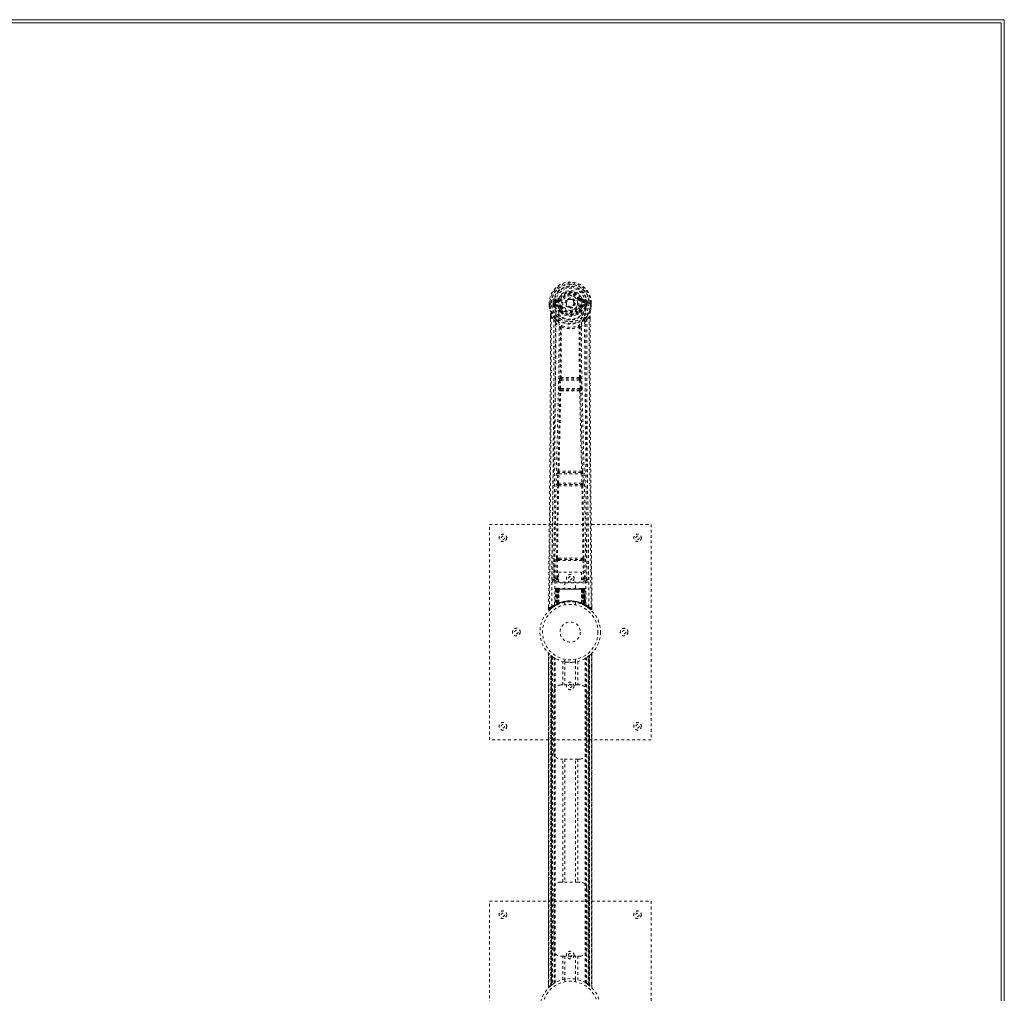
# Model space of a CAD drawing. Header units: inches. Extents: x 28 to 172, y 61 to 120.
# Tile 8 of 8: x 135 to 172, y 84 to 120. Entities that reach past the tile are written whole.
import ezdxf

# ---------------------------------------------------------------- set-up
doc = ezdxf.new("R2010")
doc.units = ezdxf.units.IN
doc.header["$MEASUREMENT"] = 0
doc.linetypes.add('SLD-Dashed', pattern=[0.075, 0.05, -0.025])
doc.linetypes.add('SLD-Solid', pattern=[0])

msp = doc.modelspace()

# ---------------------------------------------------------------- linework, layer by layer
at = {"color": 7, "linetype": 'SLD-Solid', "lineweight": 15}
for p, q in [((100.124, 120.005), (171.874, 120.005)), ((171.874, 120.005), (171.874, 60.505)), ((171.755, 119.887), (100.124, 119.887)), ((171.755, 119.887), (100.124, 119.887)), ((171.755, 60.623), (171.755, 119.887)), ((171.755, 60.623), (171.755, 119.887))]:
    msp.add_line(p, q, dxfattribs=at)
at = {"color": 7, "linetype": 'SLD-Dashed', "lineweight": 0}
for p, q in [((154.976, 109.487), (154.976, 109.37)), ((154.98, 109.487), (154.976, 109.487)), ((154.976, 109.37), (154.976, 109.365)), ((154.977, 109.487), (154.977, 109.37)), ((155.033, 109.486), (154.98, 109.487)), ((155.006, 109.485), (155.006, 109.37)), ((155.056, 109.486), (155.033, 109.486)), ((155.062, 109.486), (155.056, 109.486)), ((155.212, 109.486), (155.062, 109.486)), ((155.127, 109.413), (155.127, 109.485)), ((155.127, 109.413), (155.157, 109.414)), ((155.127, 109.413), (155.127, 109.413)), ((155.162, 109.485), (155.157, 109.485)), ((155.157, 109.485), (155.157, 109.414)), ((155.157, 109.414), (155.163, 109.395)), ((155.162, 109.407), (155.162, 109.485)), ((155.163, 109.395), (155.162, 109.407)), ((155.169, 109.37), (155.172, 109.366)), ((155.182, 109.355), (155.172, 109.366)), ((155.299, 109.63), (155.18, 109.606)), ((155.182, 109.355), (155.297, 109.334)), ((155.197, 109.418), (155.197, 109.388)), ((155.197, 109.418), (155.327, 109.418)), ((155.327, 109.364), (155.197, 109.388)), ((155.197, 109.388), (155.327, 109.388)), ((155.21, 109.57), (155.327, 109.591)), ((155.21, 109.57), (155.21, 109.54)), ((155.327, 109.57), (155.21, 109.57)), ((155.327, 109.54), (155.21, 109.54)), ((155.327, 109.591), (155.327, 109.57)), ((155.327, 109.54), (155.327, 109.57)), ((155.327, 109.418), (155.327, 109.388)), ((155.327, 109.364), (155.327, 109.388)), ((155.332, 109.657), (155.387, 109.634)), ((155.382, 109.322), (155.375, 109.334)), ((155.409, 109.334), (155.382, 109.322)), ((155.383, 109.626), (155.387, 109.634)), ((155.387, 109.634), (155.409, 109.625)), ((155.912, 109.479), (155.911, 109.464)), ((155.912, 109.488), (155.912, 109.479)), ((156.102, 109.625), (156.124, 109.634)), ((156.129, 109.322), (156.102, 109.334)), ((156.124, 109.634), (156.128, 109.626)), ((156.136, 109.334), (156.129, 109.322)), ((156.184, 109.591), (156.301, 109.57)), ((156.184, 109.591), (156.184, 109.57)), ((156.301, 109.57), (156.184, 109.57)), ((156.184, 109.54), (156.184, 109.57)), ((156.301, 109.54), (156.184, 109.54)), ((156.184, 109.418), (156.184, 109.388)), ((156.184, 109.418), (156.314, 109.418)), ((156.314, 109.388), (156.184, 109.364)), ((156.184, 109.364), (156.184, 109.388)), ((156.184, 109.388), (156.314, 109.388)), ((156.331, 109.606), (156.212, 109.63)), ((156.214, 109.334), (156.329, 109.355)), ((156.299, 109.486), (156.299, 109.486)), ((156.449, 109.486), (156.299, 109.486)), ((156.301, 109.54), (156.301, 109.57)), ((156.314, 109.388), (156.314, 109.418)), ((156.339, 109.366), (156.329, 109.355)), ((156.329, 109.355), (156.329, 109.355)), ((156.329, 109.355), (156.329, 109.355)), ((156.339, 109.366), (156.342, 109.37)), ((156.354, 109.414), (156.348, 109.395)), ((156.348, 109.395), (156.349, 109.407)), ((156.349, 109.485), (156.354, 109.485)), ((156.349, 109.407), (156.349, 109.485)), ((156.354, 109.414), (156.354, 109.485)), ((156.354, 109.414), (156.384, 109.413)), ((156.384, 109.485), (156.384, 109.413)), ((156.384, 109.485), (156.384, 109.485)), ((156.384, 109.413), (156.384, 109.413)), ((156.455, 109.486), (156.449, 109.486)), ((156.478, 109.486), (156.455, 109.486)), ((156.531, 109.487), (156.478, 109.486)), ((156.505, 109.37), (156.505, 109.485)), ((156.535, 109.487), (156.531, 109.487)), ((156.533, 109.37), (156.534, 109.487)), ((156.535, 109.487), (156.535, 109.37)), ((156.535, 109.365), (156.535, 109.37)), ((155.019, 108.987), (155.019, 108.885)), ((155.02, 108.987), (155.02, 108.885)), ((155.048, 108.986), (155.145, 108.871)), ((155.384, 109.174), (155.384, 109.196)), ((155.403, 109.129), (155.391, 109.146)), ((155.407, 109.201), (155.408, 109.179)), ((156.103, 109.179), (156.104, 109.201)), ((156.12, 109.146), (156.108, 109.129)), ((156.127, 109.174), (156.127, 109.196)), ((156.366, 108.871), (156.463, 108.986)), ((156.491, 108.898), (156.491, 108.987)), ((156.492, 108.987), (156.492, 108.898)), ((155.204, 108.758), (155.145, 108.871)), ((156.366, 108.871), (156.307, 108.758)), ((155.345, 106.306), (155.357, 106.614)), ((155.357, 106.614), (155.359, 106.648)), ((155.376, 106.705), (155.375, 106.704)), ((155.389, 106.304), (155.401, 106.613)), ((155.401, 106.613), (156.11, 106.613)), ((155.42, 106.658), (155.421, 106.658)), ((156.091, 106.658), (155.42, 106.658)), ((156.09, 106.658), (156.091, 106.658)), ((156.11, 106.613), (156.122, 106.304)), ((156.136, 106.704), (156.135, 106.705)), ((156.154, 106.614), (156.152, 106.648)), ((156.166, 106.306), (156.154, 106.614)), ((155.368, 106.212), (155.355, 106.216)), ((156.122, 106.304), (155.389, 106.304)), ((155.412, 106.255), (155.399, 106.259)), ((155.399, 106.259), (156.111, 106.259)), ((156.111, 106.259), (156.099, 106.255)), ((156.143, 106.212), (156.156, 106.216)), ((155.276, 102.783), (155.286, 103.136)), ((155.3, 103.226), (155.3, 103.226)), ((155.32, 102.782), (155.331, 103.135)), ((155.331, 103.135), (156.18, 103.135)), ((155.344, 103.18), (155.345, 103.18)), ((156.167, 103.18), (155.344, 103.18)), ((156.166, 103.18), (156.167, 103.18)), ((156.18, 103.135), (156.191, 102.782)), ((156.211, 103.226), (156.211, 103.226)), ((156.235, 102.783), (156.225, 103.136)), ((156.191, 102.782), (155.32, 102.782)), ((155.283, 102.694), (155.289, 102.691)), ((155.333, 102.735), (155.327, 102.737)), ((155.327, 102.737), (156.184, 102.737)), ((156.184, 102.737), (156.178, 102.735)), ((156.222, 102.691), (156.228, 102.694)), ((152.755, 93.255), (152.755, 101.255)), ((152.755, 101.255), (158.755, 101.255)), ((158.755, 101.255), (158.755, 93.255)), ((155.147, 100.013), (155.139, 99.199)), ((155.231, 99.252), (155.238, 99.912)), ((155.276, 99.252), (155.283, 99.912)), ((155.33, 100.003), (155.281, 100.002)), ((155.283, 99.912), (156.228, 99.912)), ((155.292, 99.956), (155.34, 99.956)), ((155.34, 99.956), (156.171, 99.956)), ((156.171, 99.956), (156.219, 99.956)), ((156.23, 100.002), (156.181, 100.003)), ((156.228, 99.912), (156.235, 99.252)), ((156.28, 99.252), (156.273, 99.912)), ((156.372, 99.199), (156.364, 100.013)), ((155.318, 99.479), (156.179, 99.479)), ((155.318, 99.113), (155.318, 99.479)), ((156.179, 99.479), (156.179, 99.113)), ((155.139, 99.199), (155.139, 99.197)), ((155.139, 99.197), (155.139, 99.188)), ((155.139, 99.195), (155.142, 99.178)), ((155.184, 99.15), (155.184, 99.089)), ((155.318, 99.15), (155.184, 99.15)), ((155.184, 99.089), (156.327, 99.089)), ((155.276, 99.207), (155.276, 99.252)), ((155.318, 99.252), (155.276, 99.252)), ((155.318, 99.207), (155.276, 99.207)), ((156.179, 99.113), (155.318, 99.113)), ((155.56, 99.113), (155.56, 98.88)), ((155.95, 98.88), (155.95, 99.113)), ((156.179, 99.252), (156.235, 99.252)), ((156.179, 99.207), (156.235, 99.207)), ((156.327, 99.15), (156.179, 99.15)), ((156.28, 99.252), (156.235, 99.252)), ((156.235, 99.207), (156.235, 99.252)), ((156.327, 99.089), (156.327, 99.15)), ((156.369, 99.178), (156.372, 99.195)), ((156.372, 99.197), (156.372, 99.199)), ((156.372, 99.188), (156.372, 99.197)), ((155.209, 98.851), (155.188, 98.246)), ((155.223, 98.851), (155.202, 98.254)), ((155.223, 98.851), (155.209, 98.851)), ((155.241, 98.851), (155.22, 98.265)), ((155.243, 98.855), (155.221, 98.261)), ((155.24, 98.88), (155.236, 98.88)), ((155.241, 98.88), (155.241, 98.88)), ((155.308, 98.851), (155.241, 98.851)), ((155.249, 98.88), (155.248, 98.878)), ((155.248, 98.851), (155.248, 98.294)), ((155.253, 98.88), (155.249, 98.88)), ((155.262, 98.88), (155.252, 98.88)), ((155.253, 98.851), (156.258, 98.851)), ((155.253, 98.297), (155.253, 98.851)), ((155.261, 98.301), (155.262, 98.851)), ((155.266, 98.88), (155.262, 98.88)), ((155.266, 98.851), (155.266, 98.303)), ((156.245, 98.851), (155.266, 98.851)), ((155.337, 98.88), (155.271, 98.88)), ((155.28, 98.851), (155.28, 98.309)), ((155.283, 98.851), (155.28, 98.851)), ((155.283, 98.851), (156.227, 98.851)), ((155.283, 98.311), (155.283, 98.851)), ((155.288, 98.3), (155.308, 98.851)), ((155.309, 98.851), (155.29, 98.3)), ((155.308, 98.851), (155.309, 98.851)), ((155.333, 98.328), (155.338, 98.853)), ((155.339, 98.851), (155.335, 98.33)), ((155.339, 98.851), (155.338, 98.853)), ((156.172, 98.851), (155.339, 98.851)), ((156.171, 98.88), (155.34, 98.88)), ((156.173, 98.853), (156.172, 98.851)), ((156.176, 98.33), (156.172, 98.851)), ((156.173, 98.853), (156.178, 98.329)), ((156.24, 98.88), (156.174, 98.88)), ((156.202, 98.851), (156.203, 98.851)), ((156.221, 98.3), (156.202, 98.851)), ((156.27, 98.851), (156.203, 98.851)), ((156.203, 98.851), (156.223, 98.3)), ((156.231, 98.851), (156.227, 98.851)), ((156.227, 98.851), (156.227, 98.311)), ((156.231, 98.309), (156.231, 98.851)), ((156.249, 98.88), (156.245, 98.88)), ((156.245, 98.303), (156.245, 98.851)), ((156.258, 98.88), (156.249, 98.88)), ((156.249, 98.851), (156.25, 98.301)), ((156.262, 98.88), (156.258, 98.88)), ((156.258, 98.851), (156.258, 98.297)), ((156.263, 98.294), (156.263, 98.851)), ((156.29, 98.261), (156.268, 98.855)), ((156.27, 98.88), (156.27, 98.88)), ((156.27, 98.851), (156.291, 98.265)), ((156.275, 98.88), (156.271, 98.88)), ((156.288, 98.851), (156.309, 98.254)), ((156.302, 98.851), (156.288, 98.851)), ((156.302, 98.851), (156.323, 98.246)), ((155.555, 98.363), (155.555, 98.266)), ((155.955, 98.266), (155.955, 98.363)), ((154.949, 98.199), (154.949, 98.114)), ((154.949, 98.114), (154.979, 98.113)), ((154.999, 98.091), (155.1, 98.172)), ((155.109, 98.179), (155.17, 98.216)), ((155.173, 98.221), (155.187, 98.229)), ((155.188, 98.246), (155.202, 98.254)), ((155.205, 98.239), (155.271, 98.274)), ((155.22, 98.265), (155.288, 98.3)), ((155.228, 98.271), (155.233, 98.269)), ((155.248, 98.294), (155.253, 98.297)), ((155.26, 98.268), (155.248, 98.294)), ((155.26, 98.268), (155.252, 98.264)), ((155.265, 98.271), (155.253, 98.297)), ((155.265, 98.271), (155.26, 98.268)), ((155.274, 98.275), (155.261, 98.301)), ((155.292, 98.283), (155.265, 98.271)), ((155.278, 98.277), (155.266, 98.303)), ((155.271, 98.274), (155.273, 98.274)), ((155.274, 98.275), (155.278, 98.277)), ((155.292, 98.283), (155.28, 98.309)), ((155.29, 98.3), (155.288, 98.3)), ((155.333, 98.328), (155.335, 98.33)), ((155.335, 98.302), (155.338, 98.303)), ((156.173, 98.303), (156.175, 98.302)), ((156.176, 98.33), (156.178, 98.329)), ((156.227, 98.311), (156.216, 98.285)), ((156.219, 98.283), (156.216, 98.285)), ((156.223, 98.3), (156.221, 98.3)), ((156.223, 98.3), (156.291, 98.265)), ((156.245, 98.303), (156.233, 98.277)), ((156.233, 98.277), (156.237, 98.275)), ((156.25, 98.301), (156.237, 98.275)), ((156.238, 98.274), (156.239, 98.274)), ((156.239, 98.274), (156.306, 98.239)), ((156.258, 98.297), (156.246, 98.271)), ((156.251, 98.268), (156.246, 98.271)), ((156.263, 98.294), (156.251, 98.268)), ((156.258, 98.297), (156.263, 98.294)), ((156.309, 98.254), (156.323, 98.246)), ((156.324, 98.229), (156.337, 98.221)), ((156.562, 98.114), (156.561, 98.198)), ((154.95, 96.471), (154.95, 84.04)), ((154.95, 84.041), (154.95, 96.47)), ((154.95, 96.47), (154.951, 96.469)), ((154.95, 96.469), (154.95, 84.042)), ((154.962, 84.053), (154.962, 96.457)), ((155.04, 84.124), (155.04, 96.387)), ((155.04, 96.387), (155.04, 84.124)), ((155.045, 96.383), (155.045, 84.128)), ((155.085, 96.352), (155.049, 96.38)), ((155.049, 84.131), (155.049, 96.38)), ((155.049, 96.38), (155.049, 84.131)), ((155.054, 96.375), (155.054, 84.135)), ((155.064, 84.143), (155.064, 96.368)), ((155.065, 84.144), (155.065, 96.367)), ((155.067, 96.366), (155.067, 84.145)), ((155.069, 96.364), (155.069, 84.147)), ((155.099, 96.341), (155.099, 84.169)), ((155.157, 96.303), (155.153, 96.306)), ((155.157, 84.208), (155.157, 96.303)), ((155.183, 84.224), (155.183, 96.287)), ((155.2, 84.234), (155.2, 96.277)), ((155.474, 95.29), (155.474, 96.166)), ((155.555, 96.244), (155.555, 96.148)), ((155.955, 96.148), (155.955, 96.244)), ((156.037, 96.166), (156.037, 95.29)), ((156.311, 84.234), (156.311, 96.277)), ((156.328, 84.224), (156.328, 96.287)), ((156.354, 84.208), (156.354, 96.303)), ((156.419, 84.163), (156.419, 96.347)), ((156.442, 84.147), (156.442, 96.364)), ((156.444, 84.145), (156.444, 96.366)), ((156.446, 96.367), (156.448, 96.368)), ((156.446, 96.367), (156.446, 84.144)), ((156.45, 96.37), (156.45, 84.14)), ((156.466, 96.383), (156.46, 96.378)), ((156.462, 96.38), (156.462, 84.131)), ((156.462, 84.131), (156.462, 96.38)), ((156.464, 84.129), (156.464, 96.382)), ((156.471, 96.387), (156.466, 96.383)), ((156.466, 84.128), (156.466, 96.383)), ((156.47, 84.124), (156.47, 96.387)), ((156.471, 96.387), (156.471, 84.124)), ((156.548, 96.457), (156.548, 84.053)), ((156.561, 84.04), (156.561, 96.471)), ((156.561, 96.47), (156.561, 84.041)), ((156.561, 84.042), (156.561, 96.469)), ((155.558, 96.148), (155.558, 95.29)), ((155.953, 95.29), (155.953, 96.148)), ((155.39, 95.29), (155.474, 95.29)), ((156.037, 95.29), (155.474, 95.29)), ((156.037, 95.29), (156.12, 95.29)), ((155.14, 92.79), (155.14, 95.04)), ((156.37, 95.04), (156.37, 92.79)), ((158.755, 93.255), (152.755, 93.255)), ((155.474, 92.54), (155.39, 92.54)), ((155.474, 87.97), (155.474, 92.54)), ((156.037, 92.54), (155.474, 92.54)), ((155.558, 92.54), (155.558, 87.97)), ((155.953, 87.97), (155.953, 92.54)), ((156.037, 92.54), (156.037, 87.97)), ((156.12, 92.54), (156.037, 92.54)), ((155.39, 87.97), (155.474, 87.97)), ((156.037, 87.97), (155.474, 87.97)), ((156.037, 87.97), (156.12, 87.97)), ((155.14, 85.47), (155.14, 87.72)), ((156.37, 87.72), (156.37, 85.47)), ((152.755, 79.255), (152.755, 87.255)), ((152.755, 87.255), (158.755, 87.255)), ((158.755, 87.255), (158.755, 79.255)), ((155.474, 85.22), (155.39, 85.22)), ((155.474, 84.345), (155.474, 85.22)), ((155.474, 85.22), (156.037, 85.22)), ((155.558, 85.22), (155.558, 84.363)), ((155.953, 84.363), (155.953, 85.22)), ((156.037, 85.22), (156.037, 84.345)), ((156.12, 85.22), (156.037, 85.22)), ((155.051, 84.133), (155.04, 84.124)), ((155.04, 84.124), (155.045, 84.128)), ((155.054, 84.135), (155.072, 84.149)), ((155.065, 84.144), (155.063, 84.142)), ((155.555, 84.363), (155.555, 84.266)), ((155.955, 84.266), (155.955, 84.363)), ((156.354, 84.208), (156.358, 84.205)), ((156.426, 84.159), (156.462, 84.131)), ((156.462, 84.131), (156.442, 84.147)), ((156.466, 84.128), (156.471, 84.124)), ((156.561, 84.041), (156.56, 84.042))]:
    msp.add_line(p, q, dxfattribs=at)
at = {"color": 7, "linetype": 'SLD-Dashed', "lineweight": 0, "flags": 128}
for points in [[(155.33, 109.516), (155.335, 109.594), (155.358, 109.669), (155.397, 109.739), (155.451, 109.8), (155.517, 109.85), (155.591, 109.886), (155.672, 109.908), (155.755, 109.916), (155.839, 109.908), (155.92, 109.886), (155.994, 109.85), (156.06, 109.8), (156.114, 109.739), (156.153, 109.669), (156.176, 109.594), (156.181, 109.516)], [(154.976, 109.487), (154.976, 109.486), (154.977, 109.486), (154.979, 109.486), (154.983, 109.486), (154.987, 109.486), (154.993, 109.486), (154.999, 109.485), (155.006, 109.485)], [(154.976, 109.37), (154.989, 109.275), (155.005, 109.199)], [(154.976, 109.365), (154.977, 109.366), (154.979, 109.366), (154.982, 109.366), (154.986, 109.367), (154.99, 109.367), (154.995, 109.368), (155, 109.369), (155.006, 109.37)], [(155.006, 109.37), (155, 109.37), (154.993, 109.37), (154.988, 109.37), (154.983, 109.37), (154.98, 109.37), (154.977, 109.37), (154.976, 109.37), (154.976, 109.37)], [(154.976, 109.365), (154.988, 109.277), (155.007, 109.189)], [(155.067, 98.208), (155.073, 99.798), (155.092, 101.387), (155.122, 102.974), (155.16, 104.557), (155.189, 105.796), (155.213, 107.032), (155.223, 108.262), (155.212, 109.486)], [(155.157, 109.414), (155.157, 109.414), (155.157, 109.414)], [(155.162, 109.407), (155.179, 109.416), (155.197, 109.418)], [(155.21, 109.54), (155.187, 109.545), (155.167, 109.558)], [(155.176, 98.263), (155.183, 99.849), (155.203, 101.434), (155.236, 103.017), (155.277, 104.595), (155.308, 105.833), (155.332, 107.066), (155.342, 108.294), (155.33, 109.516)], [(155.325, 109.312), (155.311, 109.329), (155.297, 109.334)], [(155.382, 109.322), (155.408, 109.262), (155.436, 109.214)], [(155.436, 109.613), (155.431, 109.616), (155.426, 109.618), (155.421, 109.62), (155.417, 109.621), (155.414, 109.623), (155.411, 109.624), (155.409, 109.625), (155.409, 109.625)], [(155.436, 109.345), (155.431, 109.343), (155.426, 109.341), (155.421, 109.339), (155.417, 109.337), (155.414, 109.336), (155.411, 109.335), (155.409, 109.334), (155.409, 109.334)], [(156.075, 109.613), (156.08, 109.616), (156.085, 109.618), (156.09, 109.62), (156.094, 109.621), (156.097, 109.623), (156.1, 109.624), (156.101, 109.625), (156.102, 109.625)], [(156.075, 109.345), (156.08, 109.343), (156.085, 109.341), (156.09, 109.339), (156.094, 109.337), (156.097, 109.336), (156.1, 109.335), (156.101, 109.334), (156.102, 109.334)], [(156.335, 98.263), (156.328, 99.849), (156.308, 101.434), (156.275, 103.017), (156.234, 104.595), (156.203, 105.832), (156.179, 107.066), (156.169, 108.294), (156.181, 109.516)], [(156.186, 109.312), (156.2, 109.329), (156.214, 109.334)], [(156.443, 98.208), (156.438, 99.798), (156.419, 101.387), (156.389, 102.974), (156.351, 104.557), (156.322, 105.796), (156.298, 107.032), (156.288, 108.262), (156.299, 109.486)], [(156.344, 109.558), (156.324, 109.545), (156.301, 109.54)], [(156.314, 109.418), (156.332, 109.416), (156.349, 109.407)], [(156.354, 109.485), (156.358, 109.485), (156.364, 109.485), (156.374, 109.485), (156.384, 109.485)], [(156.354, 109.414), (156.354, 109.414), (156.354, 109.414)], [(156.504, 109.189), (156.521, 109.267), (156.535, 109.365)], [(156.505, 109.485), (156.512, 109.485), (156.518, 109.486), (156.524, 109.486), (156.528, 109.486), (156.532, 109.486), (156.534, 109.486), (156.535, 109.486), (156.535, 109.487)], [(156.535, 109.37), (156.535, 109.37), (156.534, 109.37), (156.531, 109.37), (156.528, 109.37), (156.523, 109.37), (156.518, 109.37), (156.511, 109.37), (156.505, 109.37)], [(156.535, 109.365), (156.534, 109.366), (156.532, 109.366), (156.529, 109.366), (156.525, 109.367), (156.521, 109.367), (156.516, 109.368), (156.51, 109.369), (156.505, 109.37)], [(156.535, 109.37), (156.522, 109.275), (156.506, 109.199)], [(155.048, 108.986), (155.05, 108.172), (155.049, 107.323), (155.047, 106.439), (155.043, 105.637), (155.04, 105.12), (155.037, 104.578), (155.032, 104.011), (155.028, 103.448), (155.024, 102.96), (155.018, 102.313), (155.012, 101.625), (155.005, 100.896), (154.999, 100.219), (154.979, 98.113)], [(155.005, 109.199), (155.005, 109.194), (155.007, 109.189)], [(155.187, 108.91), (155.086, 109.034), (155.007, 109.189)], [(155.019, 108.987), (155.018, 108.987), (155.019, 108.987), (155.022, 108.986), (155.026, 108.986), (155.031, 108.986), (155.036, 108.986), (155.043, 108.986), (155.048, 108.986)], [(155.384, 109.196), (155.353, 109.247), (155.325, 109.312)], [(155.403, 109.129), (155.478, 109.069), (155.528, 109.043)], [(155.983, 109.043), (156.033, 109.069), (156.108, 109.129)], [(156.127, 109.196), (156.158, 109.247), (156.186, 109.312)], [(156.324, 108.91), (156.425, 109.034), (156.504, 109.189)], [(156.463, 108.986), (156.461, 108.248), (156.462, 107.467), (156.464, 106.644), (156.467, 105.779), (156.472, 104.982), (156.477, 104.153), (156.479, 103.962), (156.48, 103.769), (156.482, 103.575), (156.483, 103.442), (156.484, 103.312), (156.485, 103.177), (156.486, 103.036), (156.49, 102.582), (156.495, 102.078), (156.5, 101.522), (156.504, 101.171), (156.507, 100.799), (156.511, 100.396), (156.515, 100.02), (156.519, 99.53), (156.523, 99.094), (156.527, 98.712), (156.53, 98.386), (156.532, 98.114)], [(156.463, 108.986), (156.468, 108.986), (156.475, 108.986), (156.48, 108.986), (156.485, 108.986), (156.489, 108.986), (156.492, 108.987), (156.492, 108.987), (156.492, 108.987)], [(156.504, 109.189), (156.506, 109.194), (156.506, 109.199)], [(155.019, 108.885), (155.016, 106.269), (154.999, 103.553), (154.974, 100.831), (154.949, 98.114)], [(155.145, 108.871), (155.145, 108.13), (155.143, 107.358), (155.141, 106.555), (155.137, 105.789), (155.132, 105.014), (155.126, 104.238), (155.119, 103.482), (155.113, 102.757), (155.107, 102.081), (155.099, 101.324), (155.092, 100.615), (155.086, 99.918), (155.079, 99.195)], [(155.204, 108.758), (155.195, 105.571), (155.169, 102.384), (155.139, 99.195)], [(155.204, 108.758), (155.288, 108.66), (155.386, 108.574)], [(155.282, 108.822), (155.291, 108.814), (155.297, 108.807)], [(155.434, 108.583), (155.429, 108.592), (155.422, 108.599), (155.414, 108.602), (155.406, 108.603), (155.398, 108.599), (155.392, 108.593), (155.388, 108.584), (155.386, 108.574)], [(156.125, 108.574), (156.123, 108.584), (156.119, 108.593), (156.113, 108.599), (156.105, 108.603), (156.097, 108.602), (156.089, 108.599), (156.082, 108.592), (156.077, 108.583)], [(156.125, 108.574), (156.223, 108.66), (156.307, 108.758)], [(156.214, 108.807), (156.219, 108.813), (156.229, 108.822)], [(156.372, 99.195), (156.342, 102.384), (156.316, 105.571), (156.307, 108.758)], [(156.432, 99.195), (156.429, 99.571), (156.424, 100), (156.42, 100.47), (156.416, 100.895), (156.414, 101.117), (156.412, 101.34), (156.409, 101.563), (156.407, 101.815), (156.404, 102.07), (156.402, 102.317), (156.397, 102.821), (156.393, 103.289), (156.389, 103.721), (156.386, 104.144), (156.382, 104.634), (156.376, 105.474), (156.371, 106.323), (156.368, 107.2), (156.366, 108.054), (156.366, 108.871)], [(156.492, 108.898), (156.495, 106.27), (156.512, 103.551), (156.537, 100.833), (156.562, 98.114)], [(155.376, 106.705), (155.387, 107.637), (155.388, 108.565)], [(155.424, 108.572), (155.423, 107.643), (155.412, 106.71)], [(155.434, 108.583), (155.427, 108.579), (155.425, 108.576), (155.424, 108.574), (155.424, 108.572)], [(156.087, 108.572), (156.087, 108.574), (156.086, 108.576), (156.084, 108.579), (156.077, 108.583)], [(156.099, 106.71), (156.088, 107.643), (156.087, 108.572)], [(156.135, 106.705), (156.124, 107.637), (156.123, 108.565)], [(155.357, 106.614), (155.362, 106.614), (155.372, 106.614), (155.386, 106.613), (155.401, 106.613)], [(155.401, 106.613), (155.402, 106.621), (155.404, 106.63), (155.408, 106.644), (155.414, 106.654), (155.417, 106.656), (155.419, 106.657), (155.42, 106.658)], [(156.11, 106.613), (156.117, 106.613), (156.125, 106.613), (156.132, 106.614), (156.139, 106.614), (156.144, 106.614), (156.149, 106.614), (156.152, 106.614), (156.154, 106.614)], [(155.3, 103.226), (155.335, 104.721), (155.368, 106.212)], [(155.334, 103.229), (155.37, 104.725), (155.403, 106.216)], [(155.345, 106.306), (155.347, 106.306), (155.35, 106.305), (155.355, 106.305), (155.36, 106.305), (155.367, 106.305), (155.374, 106.305), (155.381, 106.304), (155.389, 106.304)], [(155.399, 106.259), (155.395, 106.263), (155.391, 106.273), (155.389, 106.287), (155.389, 106.295), (155.389, 106.304)], [(156.107, 106.216), (156.141, 104.725), (156.177, 103.229)], [(156.122, 106.304), (156.122, 106.295), (156.122, 106.287), (156.12, 106.273), (156.116, 106.263), (156.111, 106.259)], [(156.122, 106.304), (156.13, 106.304), (156.137, 106.305), (156.144, 106.305), (156.151, 106.305), (156.156, 106.305), (156.161, 106.305), (156.164, 106.306), (156.166, 106.306)], [(156.211, 103.226), (156.176, 104.721), (156.143, 106.212)], [(155.286, 103.136), (155.288, 103.17), (155.288, 103.171)], [(155.286, 103.136), (155.288, 103.136), (155.291, 103.136), (155.296, 103.136), (155.301, 103.136), (155.308, 103.135), (155.315, 103.135), (155.323, 103.135), (155.331, 103.135)], [(155.305, 103.206), (155.303, 103.209), (155.3, 103.226)], [(156.18, 103.135), (156.188, 103.135), (156.196, 103.135), (156.203, 103.135), (156.21, 103.136), (156.215, 103.136), (156.22, 103.136), (156.223, 103.136), (156.225, 103.136)], [(156.225, 103.136), (156.223, 103.17), (156.223, 103.171)], [(155.276, 102.783), (155.277, 102.783), (155.28, 102.783), (155.285, 102.783), (155.29, 102.783), (155.297, 102.783), (155.304, 102.783), (155.312, 102.782), (155.32, 102.782)], [(156.191, 102.782), (156.199, 102.782), (156.207, 102.783), (156.214, 102.783), (156.221, 102.783), (156.226, 102.783), (156.231, 102.783), (156.234, 102.783), (156.235, 102.783)], [(155.248, 100.001), (155.264, 101.347), (155.289, 102.691)], [(155.281, 100.002), (155.297, 101.348), (155.323, 102.693)], [(156.188, 102.693), (156.213, 101.348), (156.23, 100.002)], [(156.263, 100.001), (156.247, 101.347), (156.222, 102.691)], [(155.238, 99.912), (155.243, 99.912), (155.253, 99.912), (155.267, 99.912), (155.283, 99.912)], [(155.292, 99.956), (155.275, 99.96), (155.264, 99.967)], [(155.33, 100.003), (155.541, 100.003), (155.755, 100.003), (155.97, 100.003), (156.181, 100.003)], [(155.34, 99.956), (155.544, 99.956), (155.75, 99.956), (155.962, 99.956), (156.171, 99.956)], [(156.228, 99.912), (156.243, 99.912), (156.258, 99.912), (156.268, 99.912), (156.273, 99.912)], [(155.231, 99.252), (155.162, 99.224), (155.141, 99.198)], [(155.184, 99.15), (155.207, 99.178), (155.276, 99.207)], [(155.231, 99.252), (155.236, 99.252), (155.246, 99.252), (155.26, 99.252), (155.276, 99.252)], [(156.235, 99.207), (156.304, 99.178), (156.327, 99.15)], [(156.372, 99.195), (156.349, 99.224), (156.28, 99.252)], [(155.209, 98.851), (155.212, 98.851), (155.22, 98.851), (155.233, 98.851), (155.248, 98.851)], [(155.262, 98.851), (155.247, 98.851), (155.235, 98.851), (155.226, 98.851), (155.223, 98.851)], [(155.241, 98.851), (155.241, 98.851), (155.243, 98.851), (155.246, 98.851), (155.251, 98.851), (155.257, 98.851), (155.264, 98.851), (155.272, 98.851), (155.28, 98.851)], [(155.262, 98.879), (155.258, 98.879), (155.256, 98.88), (155.255, 98.88), (155.255, 98.88)], [(155.319, 98.87), (155.312, 98.861), (155.309, 98.851)], [(155.338, 98.853), (155.323, 98.867), (155.319, 98.87)], [(156.173, 98.853), (156.188, 98.867), (156.192, 98.87)], [(156.202, 98.851), (156.199, 98.861), (156.192, 98.87)], [(156.231, 98.851), (156.239, 98.851), (156.247, 98.851), (156.254, 98.851), (156.26, 98.851), (156.265, 98.851), (156.268, 98.851), (156.27, 98.851), (156.27, 98.851)], [(156.241, 98.88), (156.24, 98.88), (156.239, 98.88)], [(156.256, 98.88), (156.256, 98.88), (156.255, 98.88), (156.253, 98.879), (156.249, 98.879)], [(156.288, 98.851), (156.285, 98.851), (156.276, 98.851), (156.264, 98.851), (156.249, 98.851)], [(156.263, 98.851), (156.278, 98.851), (156.291, 98.851), (156.299, 98.851), (156.302, 98.851)], [(156.27, 98.851), (156.269, 98.858), (156.268, 98.86)], [(154.952, 98.114), (154.954, 98.106), (154.957, 98.099), (154.962, 98.092), (154.968, 98.087), (154.976, 98.084), (154.983, 98.084), (154.99, 98.086), (154.997, 98.09)], [(154.999, 98.091), (154.999, 98.092), (154.997, 98.093), (154.993, 98.098), (154.986, 98.105), (154.983, 98.109), (154.979, 98.113)], [(155.197, 98.235), (155.189, 98.23), (155.186, 98.228)], [(155.283, 98.311), (155.288, 98.301), (155.292, 98.292), (155.294, 98.287), (155.295, 98.285)], [(156.219, 98.283), (156.22, 98.284), (156.22, 98.285), (156.221, 98.287), (156.223, 98.291), (156.225, 98.295), (156.227, 98.299), (156.229, 98.304), (156.231, 98.309)], [(156.289, 98.248), (156.283, 98.252), (156.251, 98.268)], [(156.292, 98.257), (156.291, 98.263), (156.291, 98.265)], [(156.329, 98.228), (156.323, 98.239), (156.318, 98.253)], [(156.323, 98.24), (156.322, 98.246), (156.322, 98.247)], [(156.532, 98.113), (156.525, 98.105), (156.518, 98.098), (156.514, 98.093), (156.512, 98.091)], [(156.514, 98.094), (156.521, 98.09), (156.529, 98.087), (156.537, 98.087), (156.545, 98.088), (156.552, 98.092), (156.557, 98.097), (156.561, 98.104), (156.562, 98.111)], [(156.562, 98.114), (156.562, 98.114), (156.56, 98.114), (156.554, 98.113), (156.544, 98.114), (156.538, 98.114), (156.532, 98.113)], [(155.051, 84.132), (155.047, 84.13), (155.046, 84.128), (155.045, 84.128)], [(155.06, 84.139), (155.061, 84.141), (155.064, 84.143)], [(155.558, 84.363), (155.569, 84.365), (155.576, 84.366)], [(156.45, 84.14), (156.461, 84.132), (156.466, 84.127)]]:
    msp.add_lwpolyline(points, dxfattribs=at)
at = {"color": 7, "linetype": 'SLD-Dashed', "lineweight": 0}
for centre, radius in [((155.755, 109.479), 0.7), ((155.755, 109.479), 0.69), ((155.755, 109.479), 0.623), ((155.755, 109.479), 0.32), ((155.755, 109.479), 0.275), ((155.755, 109.479), 0.188), ((155.755, 109.479), 0.157), ((155.755, 109.479), 0.141), ((155.755, 109.479), 0.139), ((155.755, 109.479), 0.138), ((153.255, 100.755), 0.141), ((153.255, 100.755), 0.0625), ((158.255, 100.755), 0.14), ((158.255, 100.755), 0.0625), ((155.755, 99.255), 0.141), ((155.755, 99.255), 0.0625), ((155.755, 97.255), 1.125), ((155.755, 97.255), 1.03), ((155.755, 97.255), 0.376), ((153.755, 97.255), 0.141), ((153.755, 97.255), 0.0625), ((157.755, 97.255), 0.141), ((157.755, 97.255), 0.0625), ((155.755, 95.255), 0.141), ((155.755, 95.255), 0.0625), ((153.255, 93.755), 0.141), ((153.255, 93.755), 0.0625), ((158.255, 93.755), 0.14), ((158.255, 93.755), 0.0625), ((153.255, 86.755), 0.141), ((153.255, 86.755), 0.0625), ((158.255, 86.755), 0.14), ((158.255, 86.755), 0.0625), ((155.755, 85.255), 0.141), ((155.755, 85.255), 0.0625), ((155.755, 83.255), 1.125), ((155.755, 83.255), 1.03)]:
    msp.add_circle(centre, radius, dxfattribs=at)
for centre, radius, start, end in [((155.755, 109.479), 0.78, 0.5288, 179.4712), ((155.755, 109.479), 0.78, 0, 179.4852), ((155.755, 109.479), 0.75, 0.456, 179.544), ((155.755, 109.479), 0.629, 0.5446, 179.4554), ((155.755, 109.479), 0.599, 0.5443, 179.4557), ((155.755, 109.492), 0.543, 359.3659, 180.6341), ((155.755, 109.479), 0.459, 22.774, 157.226), ((155.755, 109.479), 0.4, 22.774, 157.226), ((155.755, 109.479), 0.376, 22.774, 157.226), ((155.755, 109.479), 0.346, 22.7742, 157.2258), ((155.755, 109.479), 0.275, 90.0006, 269.9994), ((155.755, 109.479), 0.275, 269.9986, 90.0014), ((155.006, 109.37), 0.03, 180.2178, 185.2738), ((155.755, 109.479), 0.787, 188.3239, 351.6761), ((155.755, 109.479), 0.758, 188.324, 351.676), ((155.15, 110.38), 0.895, 268.5068, 270.4043), ((155.755, 109.479), 0.632, 186.0642, 353.9358), ((155.755, 109.479), 0.602, 186.2697, 353.7303), ((155.755, 109.479), 0.593, 172.3909, 179.4476), ((155.247, 109.403), 0.0847, 185.4401, 202.5768), ((155.371, 109.531), 0.205, 158.3176, 172.3609), ((155.197, 109.358), 0.0306, 89.0386, 156.1602), ((155.624, 109.574), 0.497, 204.8151, 243.6295), ((155.209, 109.6), 0.0299, 167.8831, 271.9434), ((155.562, 109.575), 0.439, 210.0707, 246.086), ((155.329, 109.274), 0.242, 89.7377, 118.8219), ((155.327, 109.621), 0.0301, 162.3534, 268.5706), ((155.327, 109.334), 0.0299, 91.0468, 179.0173), ((155.29, 109.675), 0.0455, 281.3236, 337.4954), ((155.355, 109.306), 0.031, 31.5947, 170.0492), ((155.321, 109.662), 0.0715, 274.7777, 329.7601), ((155.327, 109.659), 0.089, 270, 337.226), ((155.327, 109.659), 0.119, 269.9991, 337.225), ((155.327, 109.299), 0.119, 22.7761, 90.0006), ((155.327, 109.299), 0.089, 22.774, 90), ((155.325, 109.307), 0.0567, 28.2389, 87.9744), ((155.755, 109.479), 0.376, 202.774, 337.226), ((155.755, 109.479), 0.346, 202.7739, 337.2261), ((155.755, 109.479), 0.157, 245.1542, 290.0596), ((156.184, 109.659), 0.119, 202.7679, 270.0034), ((156.184, 109.299), 0.119, 89.9968, 157.231), ((155.69, 109.475), 0.465, 325.8425, 340.7939), ((156.184, 109.659), 0.089, 202.774, 270), ((156.184, 109.299), 0.089, 90, 157.226), ((155.892, 109.57), 0.491, 296.1248, 335.5146), ((155.605, 110.948), 1.412, 291.5677, 293.9753), ((155.949, 109.576), 0.44, 293.9364, 329.9), ((156.19, 109.662), 0.0715, 210.3355, 265.2297), ((156.156, 109.306), 0.031, 10.1733, 148.193), ((156.186, 109.307), 0.0565, 91.963, 151.5628), ((156.221, 109.675), 0.0455, 202.5129, 258.6522), ((156.18, 109.267), 0.249, 61.703, 89.8631), ((156.183, 109.621), 0.0301, 271.451, 17.625), ((156.184, 109.334), 0.0299, 1.0002, 88.954), ((156.302, 109.6), 0.0299, 268.0395, 12.1165), ((156.314, 109.358), 0.0305, 23.8096, 90.9745), ((156.14, 109.53), 0.206, 7.6647, 21.6568), ((156.235, 109.41), 0.115, 339.6455, 352.2962), ((155.755, 109.479), 0.593, 0.5524, 7.6091), ((153.816, 109.015), 1.203, 358.661, 8.8066), ((151.412, 108.343), 3.693, 10.018, 13.2303), ((155.414, 109.193), 0.0305, 43.9347, 174.3657), ((155.406, 109.151), 0.0505, 88.2787, 115.748), ((155.406, 109.128), 0.0507, 88.2672, 115.6587), ((155.428, 109.17), 0.0445, 175.0278, 212.6559), ((155.443, 109.123), 0.0404, 127.2207, 172.6851), ((155.436, 109.177), 0.0371, 89.2744, 139.8235), ((155.755, 109.491), 0.453, 219.7486, 320.2507), ((155.44, 109.18), 0.0326, 181.6276, 227.8398), ((155.755, 109.517), 0.494, 226.9723, 313.0279), ((155.755, 109.473), 0.411, 219.0117, 320.9883), ((155.755, 109.461), 0.476, 241.4717, 298.5271), ((156.097, 109.193), 0.0305, 5.6269, 136.0686), ((156.075, 109.177), 0.0371, 40.1686, 90.7232), ((156.071, 109.18), 0.0327, 312.1947, 358.3379), ((156.068, 109.123), 0.0404, 7.2919, 52.7725), ((156.105, 109.128), 0.0506, 64.3285, 91.7363), ((156.105, 109.151), 0.0504, 64.2092, 91.7641), ((156.083, 109.17), 0.0444, 327.3833, 4.9852), ((160.075, 108.348), 3.668, 166.7588, 169.9928), ((157.695, 109.015), 1.203, 171.1894, 181.338), ((155.604, 108.426), 0.639, 130.7194, 135.9265), ((156.732, 110.486), 2.206, 225.5689, 228.9383), ((155.265, 108.756), 0.0608, 58.0308, 177.6214), ((156.024, 109.317), 0.888, 215.0315, 230.8683), ((155.446, 108.57), 0.0608, 73.4616, 176.3269), ((155.51, 108.565), 0.0787, 126.2778, 166.6579), ((155.755, 109.42), 0.844, 249.7734, 290.2268), ((155.487, 109.317), 0.888, 309.1322, 324.9709), ((156.065, 108.57), 0.0608, 3.6684, 106.5431), ((156.001, 108.565), 0.0786, 13.3207, 53.7436), ((156.246, 108.756), 0.0608, 2.3825, 121.9724), ((154.78, 110.486), 2.206, 311.0611, 314.4316), ((155.9, 108.419), 0.649, 44.1106, 49.2402), ((155.373, 108.566), 0.0144, 356.7767, 32.4046), ((155.42, 108.493), 0.0795, 87.4939, 113.9453), ((155.755, 109.493), 0.965, 250.526, 289.4751), ((156.091, 108.493), 0.0795, 66.0525, 92.5101), ((156.137, 108.566), 0.0143, 147.5408, 183.4002), ((155.453, 106.652), 0.0934, 145.8903, 182.4434), ((155.421, 106.703), 0.0451, 177.8542, 268.9568), ((155.406, 106.621), 0.089, 86.18, 109.6171), ((155.421, 106.703), 0.0451, 177.8527, 268.9497), ((155.498, 106.697), 0.0872, 171.7915, 206.8202), ((155.756, 73.975), 32.737, 89.3991, 90.6007), ((155.755, 73.289), 33.37, 89.4251, 90.5749), ((156.012, 106.697), 0.0873, 333.1947, 8.1936), ((156.089, 106.703), 0.0451, 271.0542, 2.1433), ((156.09, 106.703), 0.0451, 271.0502, 2.1267), ((156.051, 106.615), 0.0587, 357.8019, 46.665), ((156.105, 106.622), 0.088, 70.2539, 93.9489), ((156.058, 106.652), 0.0934, 357.5548, 34.1128), ((155.508, 106.279), 0.165, 170.5832, 202.3831), ((155.4, 106.214), 0.0451, 90.8591, 177.5234), ((155.413, 106.21), 0.0451, 90.8972, 177.3969), ((155.397, 106.125), 0.0918, 86.021, 108.5489), ((155.464, 106.223), 0.0607, 148.2931, 186.237), ((155.756, 143.243), 37.028, 269.4553, 270.5445), ((155.755, 139.146), 32.893, 269.4021, 270.5979), ((156.098, 106.21), 0.0451, 2.6063, 89.0996), ((156.047, 106.223), 0.0612, 353.9188, 31.5511), ((156.114, 106.125), 0.092, 71.4694, 93.9873), ((156.111, 106.214), 0.0451, 2.4887, 89.1288), ((156.003, 106.279), 0.165, 337.6347, 9.399), ((155.406, 103.176), 0.118, 154.628, 182.0255), ((155.327, 103.104), 0.125, 86.4455, 102.2384), ((155.345, 103.225), 0.0451, 178.3737, 269.3599), ((155.345, 103.223), 0.0433, 202.7715, 270.2167), ((155.393, 103.141), 0.0626, 141.561, 185.5077), ((155.755, 69.655), 33.576, 89.2814, 90.7186), ((155.403, 103.218), 0.0698, 170.9378, 213.0379), ((155.755, 69.832), 33.351, 89.2944, 90.7056), ((156.108, 103.218), 0.0696, 326.9077, 9.1165), ((156.166, 103.225), 0.0452, 270.6344, 1.6229), ((156.166, 103.225), 0.0451, 270.628, 1.6264), ((156.118, 103.141), 0.0626, 354.4824, 38.4709), ((156.184, 103.106), 0.123, 77.6641, 93.6545), ((156.105, 103.176), 0.118, 357.9703, 25.3827), ((155.495, 102.756), 0.222, 172.8745, 196.3582), ((155.379, 102.768), 0.0601, 166.8861, 211.4111), ((156.132, 102.768), 0.0601, 328.5901, 13.0893), ((156.016, 102.756), 0.221, 343.6336, 7.1217), ((155.328, 102.692), 0.0451, 90.56, 178.0524), ((155.334, 102.689), 0.0451, 90.5859, 178.0214), ((155.315, 102.557), 0.136, 86.7443, 101.1083), ((155.379, 102.701), 0.0567, 143.3931, 187.5212), ((155.755, 138.827), 36.137, 269.3136, 270.6865), ((155.755, 135.758), 33.026, 269.2675, 270.7325), ((156.177, 102.689), 0.0451, 1.962, 89.4292), ((156.132, 102.701), 0.057, 352.6036, 36.5065), ((156.183, 102.692), 0.0451, 1.9407, 89.4469), ((156.196, 102.558), 0.135, 78.8515, 93.2898), ((155.527, 99.926), 0.289, 164.9836, 182.6535), ((155.274, 99.744), 0.258, 88.4498, 95.7705), ((155.286, 99.999), 0.0384, 177.1082, 235.3317), ((155.356, 99.996), 0.0757, 175.3597, 211.8271), ((155.36, 99.919), 0.0773, 151.6267, 185.4556), ((155.394, 99.992), 0.0651, 170.5088, 213.5825), ((156.117, 99.992), 0.0652, 326.4416, 9.431), ((156.155, 99.996), 0.0751, 328.0214, 4.7905), ((156.217, 100.001), 0.0456, 271.9273, 359.0056), ((156.151, 99.919), 0.0772, 354.5233, 28.3935), ((156.237, 99.744), 0.258, 84.2187, 91.5599), ((155.984, 99.926), 0.289, 357.3508, 15.0212), ((155.121, 102.058), 2.863, 269.1588, 270.3594), ((155.184, 99.194), 0.105, 179.3594, 270.0849), ((155.184, 99.195), 0.045, 202.0111, 269.9763), ((155.276, 99.252), 0.0451, 179.6228, 269.5696), ((156.235, 99.252), 0.045, 270.4213, 0.3618), ((156.327, 99.194), 0.105, 269.9211, 0.6294), ((156.327, 99.195), 0.045, 270.0079, 338.0046), ((156.39, 102.072), 2.877, 269.6435, 270.8383), ((155.239, 98.85), 0.03, 90.0142, 177.9875), ((155.24, 98.85), 0.0305, 110.7192, 177.6292), ((155.252, 98.85), 0.03, 113.468, 178.0676), ((155.253, 98.849), 0.0315, 89.3151, 122.3642), ((155.276, 98.845), 0.0353, 81.8022, 170.6877), ((155.271, 98.85), 0.03, 90.0636, 178.0637), ((155.271, 98.999), 0.122, 255.9454, 259.5104), ((155.663, 98.858), 0.41, 176.9369, 180.9829), ((156.143, 98.854), 0.882, 178.4472, 180.1867), ((155.698, 98.858), 0.433, 177.0799, 180.9141), ((155.727, 98.858), 0.447, 177.176, 180.8924), ((155.73, 98.859), 0.446, 177.194, 180.9114), ((155.337, 98.85), 0.0299, 90.1785, 178.219), ((155.34, 98.854), 0.0267, 90.8208, 141.4175), ((156.171, 98.854), 0.0264, 38.347, 89.3912), ((156.174, 98.85), 0.0299, 1.7993, 89.8212), ((155.777, 98.858), 0.451, 359.1252, 2.8064), ((155.792, 98.859), 0.439, 359.0582, 2.8364), ((156.24, 98.85), 0.03, 1.9438, 89.9289), ((155.832, 98.859), 0.413, 358.9942, 3.0117), ((155.84, 98.859), 0.409, 358.9754, 3.0306), ((155.848, 98.858), 0.41, 359.0171, 3.0631), ((156.258, 98.849), 0.0315, 57.9515, 90.6841), ((156.243, 98.991), 0.114, 280.0939, 283.9865), ((155.431, 98.855), 0.832, 359.7613, 1.6048), ((156.258, 98.85), 0.03, 1.9785, 66.571), ((156.272, 98.85), 0.03, 1.9868, 89.9936), ((156.271, 98.85), 0.0305, 2.35, 69.3641), ((155.756, 97.255), 1.158, 47.8714, 132.1369), ((155.755, 97.223), 1.19, 60.8798, 119.1202), ((155.755, 97.255), 1.127, 60.4733, 119.5267), ((155.755, 97.256), 1.155, 64.2143, 115.7857), ((155.755, 97.256), 1.155, 64.9105, 115.0895), ((155.755, 97.257), 1.155, 65.8867, 114.1133), ((155.755, 97.292), 1.12, 67.9258, 112.0742), ((155.753, 97.217), 1.205, 124.6756, 131.8787), ((154.979, 98.113), 0.03, 179.4651, 312.1577), ((155.749, 97.263), 1.118, 124.6288, 132.1103), ((155.742, 97.019), 1.366, 114.4538, 119.5798), ((155.097, 98.208), 0.03, 180.2733, 304.0699), ((155.755, 97.256), 1.127, 119.5275, 124.6612), ((155.158, 98.247), 0.03, 301.0753, 358.0453), ((155.217, 98.276), 0.0429, 197.0126, 245.8126), ((155.172, 98.255), 0.03, 300.3238, 358.0658), ((155.595, 97.533), 0.807, 118.7624, 120.3759), ((155.763, 97.599), 0.865, 126.5575, 131.6559), ((155.73, 97.644), 0.806, 125.5341, 130.9237), ((155.205, 98.396), 0.137, 269.4067, 293.5154), ((155.19, 98.265), 0.0299, 299.2621, 358.1746), ((155.73, 97.651), 0.798, 124.3375, 129.6841), ((155.236, 98.377), 0.109, 271.248, 300.4836), ((155.259, 98.301), 0.0297, 295.5218, 358.5115), ((155.26, 98.301), 0.0297, 295.4279, 358.5247), ((155.652, 97.479), 0.881, 113.5687, 115.4669), ((155.713, 97.702), 0.733, 121.242, 125.2463), ((155.306, 98.312), 0.031, 340.2257, 31.6943), ((155.305, 98.312), 0.0345, 344.8392, 31.057), ((156.206, 98.312), 0.0345, 148.943, 195.1608), ((156.205, 98.312), 0.0311, 148.3516, 199.6097), ((155.796, 97.699), 0.736, 54.766, 58.7571), ((155.749, 97.243), 1.141, 60.8122, 65.6812), ((156.251, 98.301), 0.0297, 181.4859, 244.5326), ((156.252, 98.301), 0.0297, 181.479, 244.4586), ((155.782, 97.652), 0.796, 50.3132, 55.6739), ((155.779, 97.642), 0.81, 49.0928, 54.4581), ((155.744, 97.232), 1.156, 59.9287, 63.9548), ((155.766, 97.622), 0.836, 48.257, 53.5295), ((155.833, 97.391), 0.971, 59.6403, 62.5076), ((156.32, 98.265), 0.0299, 181.8042, 240.7591), ((156.321, 98.265), 0.03, 196.8527, 241.2658), ((156.339, 98.255), 0.0299, 181.8844, 239.726), ((156.294, 98.276), 0.0429, 294.1564, 342.9982), ((155.755, 97.255), 1.128, 55.3446, 60.4724), ((156.372, 98.283), 0.0708, 211.4757, 238.8871), ((156.353, 98.247), 0.03, 181.9836, 238.9282), ((155.796, 97.323), 1.049, 58.8967, 59.8424), ((155.77, 97.022), 1.363, 60.4127, 65.5502), ((156.413, 98.208), 0.03, 235.9247, 359.7427), ((155.76, 97.262), 1.12, 47.8938, 55.3653), ((155.76, 97.22), 1.201, 48.1089, 55.334), ((156.532, 98.113), 0.03, 227.8497, 0.5275), ((155.791, 97.29), 1.174, 224.3206, 225.156), ((155.738, 97.233), 1.096, 231.0875, 232.4175), ((155.755, 97.255), 1.124, 232.2617, 239.3861), ((155.767, 97.274), 1.147, 237.887, 240.3984), ((155.765, 97.239), 1.106, 299.555, 302.1596), ((155.645, 97.396), 1.304, 307.6752, 308.7937), ((155.778, 97.23), 1.092, 307.6146, 315.7636), ((156.124, 96.8), 0.539, 308.561, 309.3432), ((155.755, 97.253), 1.123, 259.8714, 280.1286), ((155.39, 95.04), 0.25, 90, 180), ((156.12, 95.04), 0.25, 0, 90), ((155.39, 92.79), 0.25, 180, 270), ((156.12, 92.79), 0.25, 270, 0), ((155.39, 87.72), 0.25, 90, 180), ((156.12, 87.72), 0.25, 0, 90), ((155.39, 85.47), 0.25, 180, 270), ((156.12, 85.47), 0.25, 270, 0), ((155.732, 83.281), 1.09, 127.6104, 135.7676), ((155.879, 83.098), 1.325, 127.6968, 128.7972), ((155.778, 83.225), 1.163, 125.7063, 127.8851), ((155.761, 83.247), 1.135, 119.5885, 122.1261), ((155.774, 83.39), 0.99, 79.5735, 86.8997), ((155.78, 83.296), 1.077, 57.806, 60.4793), ((155.755, 83.255), 1.125, 52.2652, 59.3824), ((155.545, 83.046), 1.421, 44.4161, 45.1066)]:
    msp.add_arc(centre, radius, start, end, dxfattribs=at)

doc.saveas('drawing.dxf')
